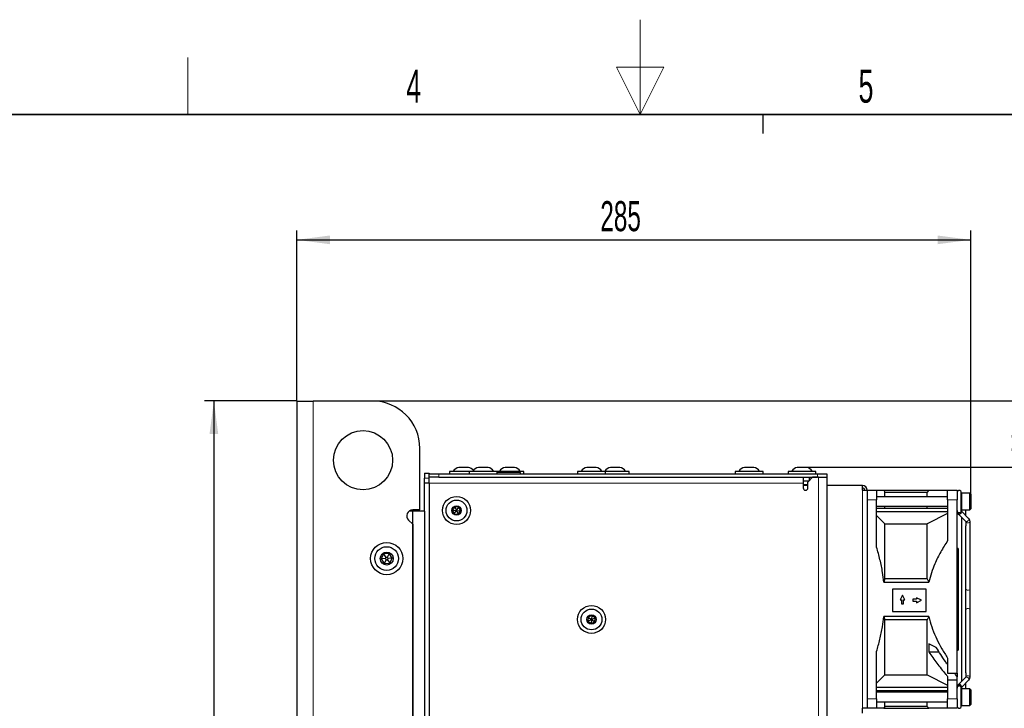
# Model space of a CAD drawing. Header units: millimetres. Extents: x 5 to 418, y 2 to 292.
# Tile 47 of 52: x 151 to 255, y 220 to 292. Entities that reach past the tile are written whole.
import ezdxf

# ---------------------------------------------------------------- set-up
doc = ezdxf.new("R2010")
doc.units = ezdxf.units.MM
doc.layers.add('SLD-0', color=7, linetype='Continuous')
doc.styles.add('SLDTEXTSTYLE1', font='TXT', dxfattribs={"width": 0.605})
doc.dimstyles.new('SLDDIMSTYLE2', dxfattribs={"dimtxt": 3.081982, "dimasz": 3.5, "dimexe": 0, "dimexo": 0.0625, "dimgap": 0.770496, "dimtad": 1, "dimdec": 0, "dimlfac": 4, "dimrnd": 1e-09, "dimzin": 12, "dimdsep": 46, "dimtxsty": 'SLDTEXTSTYLE1', "dimsah": 1, "dimcen": 0.09, "dimadec": 0, "dimazin": 3, "dimtfac": 1, "dimtofl": 0, "dimtmove": 0, "dimatfit": 3, "dimfxl": 1, "dimfrac": 2, "dimtolj": 1, "dimtzin": 12, "dimarcsym": 0})
doc.dimstyles.new('SLDDIMSTYLE3', dxfattribs={"dimtxt": 3.081982, "dimasz": 3.5, "dimexe": 0, "dimexo": 0.0625, "dimgap": 0.770496, "dimtad": 1, "dimlfac": 4, "dimrnd": 1e-09, "dimzin": 12, "dimdsep": 46, "dimtxsty": 'SLDTEXTSTYLE1', "dimsah": 1, "dimcen": 0.09, "dimadec": 0, "dimazin": 3, "dimtfac": 1, "dimtmove": 0, "dimatfit": 0, "dimfxl": 1, "dimfrac": 2, "dimtolj": 1, "dimtzin": 12, "dimarcsym": 0})

# ---------------------------------------------------------------- blocks, each defined once
blk = doc.blocks.new('_D_2')
at = {"layer": 'SLD-0'}
for p, q in [((180.75, 252.27), (180.75, 270.27)), ((180.75, 269.27), (251.91, 269.27)), ((251.91, 242.43), (251.91, 270.27))]:
    blk.add_line(p, q, dxfattribs=at)
for points in [[(180.75, 269.27), (184.25, 268.81), (184.25, 269.73)], [(251.91, 269.27), (248.41, 269.73), (248.41, 268.81)]]:
    blk.add_solid(points, dxfattribs=at)
at = {"layer": 'SLD-0', "insert": (212.8, 273.36), "char_height": 3.175, "attachment_point": 1, "style": 'SLDTEXTSTYLE1'}
blk.add_mtext('285', dxfattribs=at)
blk = doc.blocks.new('_D_3')
at = {"layer": 'SLD-0'}
for p, q in [((180.75, 252.27), (171, 252.27)), ((172, 252.27), (172, 101.02)), ((183.75, 101.02), (171, 101.02))]:
    blk.add_line(p, q, dxfattribs=at)
for points in [[(172, 252.27), (171.54, 248.77), (172.46, 248.77)], [(172, 101.02), (172.46, 104.52), (171.54, 104.52)]]:
    blk.add_solid(points, dxfattribs=at)
at = {"layer": 'SLD-0', "insert": (167.9, 173.11), "char_height": 3.175, "attachment_point": 1, "rotation": 90, "style": 'SLDTEXTSTYLE1'}
blk.add_mtext('605', dxfattribs=at)
blk = doc.blocks.new('_D_4')
at = {"layer": 'SLD-0', "color": 7}
for p, q in [((260.37, 252.27), (260.37, 259.27)), ((188.75, 252.27), (261.37, 252.27)), ((260.37, 252.27), (260.37, 245.27)), ((234.6, 245.27), (261.37, 245.27)), ((260.37, 245.27), (260.37, 238.27))]:
    blk.add_line(p, q, dxfattribs=at)
for points in [[(260.37, 252.27), (260.83, 255.77), (259.91, 255.77)], [(260.37, 245.27), (259.91, 241.77), (260.83, 241.77)]]:
    blk.add_solid(points, dxfattribs=at)
at = {"layer": 'SLD-0', "color": 7, "insert": (256.28, 246.41), "char_height": 3.175, "attachment_point": 1, "rotation": 90, "style": 'SLDTEXTSTYLE1'}
blk.add_mtext('28', dxfattribs=at)

msp = doc.modelspace()

# ---------------------------------------------------------------- linework, layer by layer
at = {"color": 7, "linetype": 'Continuous', "lineweight": 25}
for p, q in [((180.7454, 252.2651), (180.7454, 101.0151)), ((180.7454, 252.2651), (182.4954, 252.2651)), ((188.7454, 252.2651), (182.4954, 252.2651)), ((193.7454, 240.7651), (193.7454, 247.2651)), ((194.2454, 244.6401), (194.7454, 244.6401)), ((194.2454, 244.6401), (194.2454, 244.1401)), ((194.7454, 244.6401), (194.7454, 244.5901)), ((194.7454, 244.2151), (194.7454, 244.5901)), ((194.7454, 244.5901), (195.7454, 244.5901)), ((195.7454, 244.5901), (235.7204, 244.5901)), ((196.8954, 244.8401), (196.8954, 244.5901)), ((197.6421, 244.8401), (196.8954, 244.8401)), ((198.9704, 244.8401), (197.6421, 244.8401)), ((198.1235, 245.2651), (197.8704, 245.2651)), ((198.8704, 245.2651), (198.1235, 245.2651)), ((198.9704, 244.8401), (198.9704, 244.5901)), ((199.8652, 244.8401), (198.9704, 244.8401)), ((201.9204, 244.8401), (199.8652, 244.8401)), ((200.2487, 245.2651), (199.9454, 245.2651)), ((200.9454, 245.2651), (200.2487, 245.2651)), ((201.9204, 244.5901), (201.9204, 244.8401)), ((202.5171, 244.8401), (201.9204, 244.8401)), ((202.528, 244.7151), (201.9204, 244.7151)), ((204.7204, 244.8401), (202.5171, 244.8401)), ((204.3704, 244.7151), (202.528, 244.7151)), ((202.9985, 245.2651), (202.7454, 245.2651)), ((203.7454, 245.2651), (202.9985, 245.2651)), ((204.3704, 244.5901), (204.3704, 244.7151)), ((204.7204, 244.5901), (204.7204, 244.8401)), ((210.3954, 244.8401), (210.3954, 244.5901)), ((211.1421, 244.8401), (210.3954, 244.8401)), ((213.3454, 244.8401), (211.1421, 244.8401)), ((211.6235, 245.2651), (211.3704, 245.2651)), ((212.3704, 245.2651), (211.6235, 245.2651)), ((213.3454, 244.5901), (213.3454, 244.8401)), ((213.6421, 244.8401), (213.3454, 244.8401)), ((215.8454, 244.8401), (213.6421, 244.8401)), ((214.1235, 245.2651), (213.8704, 245.2651)), ((214.8704, 245.2651), (214.1235, 245.2651)), ((215.8454, 244.5901), (215.8454, 244.8401)), ((227.0454, 244.8401), (227.0454, 244.5901)), ((227.9402, 244.8401), (227.0454, 244.8401)), ((229.9954, 244.8401), (227.9402, 244.8401)), ((228.3237, 245.2651), (228.0204, 245.2651)), ((229.0204, 245.2651), (228.3237, 245.2651)), ((229.9954, 244.5901), (229.9954, 244.8401)), ((232.6204, 244.8401), (232.6204, 244.5901)), ((233.5152, 244.8401), (232.6204, 244.8401)), ((235.5704, 244.8401), (233.5152, 244.8401)), ((233.8987, 245.2651), (233.5954, 245.2651)), ((234.5954, 245.2651), (233.8987, 245.2651)), ((235.5704, 244.5901), (235.5704, 244.8401)), ((235.7204, 244.5901), (236.7204, 244.5901)), ((236.7204, 244.5901), (236.7204, 244.2151)), ((194.2454, 243.6401), (194.2454, 244.1401)), ((194.2454, 240.6401), (194.2454, 243.6401)), ((194.2454, 243.6401), (194.7454, 243.6401)), ((194.8183, 244.2151), (194.7454, 244.2151)), ((194.7454, 243.5901), (194.7454, 244.2151)), ((194.7454, 243.5901), (194.7454, 210.1651)), ((195.7454, 244.2151), (194.8183, 244.2151)), ((195.7454, 244.2151), (235.7204, 244.2151)), ((234.2204, 244.2151), (234.2204, 243.5901)), ((234.2204, 243.8401), (234.8454, 243.8401)), ((234.2204, 243.5901), (234.2204, 243.0901)), ((234.7204, 243.3401), (234.2204, 243.3401)), ((235.2204, 244.2151), (234.7204, 243.7151)), ((234.7204, 243.0901), (234.7204, 243.7151)), ((234.8454, 244.2151), (234.8454, 243.8401)), ((235.8454, 244.2151), (235.2204, 244.2151)), ((235.8454, 244.2151), (236.7204, 244.2151)), ((236.7204, 244.2151), (236.7204, 210.1651)), ((240.4704, 243.3401), (236.7204, 243.3401)), ((240.4704, 242.8401), (240.4704, 243.3401)), ((240.4704, 242.8401), (240.9704, 242.8401)), ((240.9704, 242.8401), (241.9704, 242.8401)), ((240.9704, 242.8401), (240.9704, 219.8401)), ((241.9704, 242.8401), (241.9704, 241.8401)), ((242.746, 242.8401), (242.8454, 242.6334)), ((242.746, 242.8401), (247.493, 242.8401)), ((242.8454, 242.1526), (242.8454, 242.6334)), ((242.8454, 242.6334), (247.2954, 242.6334)), ((247.493, 242.8401), (247.2954, 242.6334)), ((247.2954, 242.1526), (247.2954, 242.6334)), ((249.4704, 242.8401), (250.4704, 242.8401)), ((249.4704, 241.8401), (249.4704, 242.8401)), ((250.4704, 242.8401), (250.4704, 241.8401)), ((250.9149, 240.7095), (250.9149, 242.6081)), ((251.8149, 242.5276), (250.9649, 242.5276)), ((251.9149, 242.4276), (251.8149, 242.5276)), ((251.8149, 242.5141), (251.8149, 242.5276)), ((251.8149, 240.7776), (251.8149, 242.5141)), ((251.9149, 242.4276), (251.9149, 240.8776)), ((249.4704, 242.1526), (241.9704, 242.1526)), ((241.9704, 236.8457), (241.9704, 241.8401)), ((249.4704, 241.8401), (249.4704, 237.5351)), ((250.4704, 223.5401), (250.4704, 241.8401)), ((192.9954, 240.6401), (192.6204, 240.6401)), ((193.7454, 240.7651), (192.9954, 240.7651)), ((192.9954, 143.1401), (192.9954, 240.6401)), ((194.2454, 240.6401), (192.9954, 240.6401)), ((194.2454, 240.6401), (194.2454, 143.1401)), ((197.4471, 241.1119), (197.1901, 240.7635)), ((197.1901, 240.7635), (197.3633, 240.3666)), ((197.1901, 240.7635), (197.6204, 240.7151)), ((197.3633, 240.3666), (197.6204, 240.7151)), ((197.3633, 240.3666), (197.7936, 240.3182)), ((197.8774, 241.0635), (197.4471, 241.1119)), ((197.4471, 241.1119), (197.6204, 240.7151)), ((197.6204, 240.7151), (197.8774, 241.0635)), ((197.6204, 240.7151), (198.0507, 240.6666)), ((197.6204, 240.7151), (197.7936, 240.3182)), ((197.7936, 240.3182), (198.0507, 240.6666)), ((198.0507, 240.6666), (197.8774, 241.0635)), ((241.9704, 241.1526), (249.4704, 241.1526)), ((241.9704, 240.9744), (249.4704, 240.9744)), ((241.9704, 240.6208), (249.4704, 240.6208)), ((241.9704, 240.1772), (242.8454, 239.2931)), ((242.8454, 240.9744), (242.8454, 241.1526)), ((247.2954, 240.9744), (247.2954, 241.1526)), ((249.4704, 240.3982), (247.2954, 239.2931)), ((250.4804, 240.5791), (250.4997, 240.4808)), ((250.493, 240.5093), (250.4998, 240.4807)), ((250.4997, 240.481), (250.5614, 240.3718)), ((250.613, 240.312), (251.3826, 239.5614)), ((250.9145, 240.6412), (250.9149, 240.6407)), ((250.9149, 240.6309), (250.9149, 240.7095)), ((251.693, 239.8796), (250.9234, 240.6302)), ((250.9234, 240.6302), (250.9255, 240.6281)), ((250.9466, 240.608), (250.932, 240.6223)), ((250.9466, 240.781), (250.9466, 240.608)), ((250.9649, 240.7776), (251.8149, 240.7776)), ((251.3911, 240.1739), (251.3911, 240.7776)), ((251.8149, 240.7776), (251.9149, 240.8776)), ((192.5534, 239.6981), (192.9954, 239.2562)), ((192.9954, 239.2562), (192.9954, 144.5239)), ((242.8454, 233.5105), (242.8454, 239.2931)), ((242.8454, 239.2931), (247.2954, 239.2931)), ((247.2954, 233.5105), (247.2954, 239.2931)), ((250.9466, 239.9867), (250.9466, 222.6934)), ((251.3826, 239.5614), (251.3802, 239.5639)), ((251.3911, 239.5512), (251.3911, 239.0855)), ((251.8356, 232.4626), (251.8356, 239.5558)), ((251.3911, 223.594), (251.3911, 239.0845)), ((189.9265, 236.1214), (189.6691, 235.6046)), ((190.5027, 236.1569), (189.9265, 236.1214)), ((189.9265, 236.1214), (190.1656, 235.7604)), ((190.5027, 236.1569), (190.3097, 235.7693)), ((190.8216, 235.6756), (190.5027, 236.1569)), ((250.5704, 236.7005), (250.4704, 236.7005)), ((250.5704, 236.7005), (250.5704, 225.9796)), ((190.1013, 235.6312), (189.6691, 235.6046)), ((189.6691, 235.6046), (189.988, 235.1233)), ((190.181, 235.5109), (189.988, 235.1233)), ((189.988, 235.1233), (190.5642, 235.1588)), ((190.1656, 235.7604), (190.1013, 235.6312)), ((190.1013, 235.6312), (190.181, 235.5109)), ((190.3097, 235.7693), (190.1656, 235.7604)), ((190.181, 235.5109), (190.3251, 235.5197)), ((190.3894, 235.6489), (190.3097, 235.7693)), ((190.3251, 235.5197), (190.3894, 235.6489)), ((190.3251, 235.5197), (190.5642, 235.1588)), ((190.8216, 235.6756), (190.3894, 235.6489)), ((190.5642, 235.1588), (190.8216, 235.6756)), ((242.8454, 233.5105), (242.746, 233.1526)), ((242.746, 233.1526), (247.493, 233.1526)), ((247.2954, 233.5105), (242.8454, 233.5105)), ((247.2954, 233.5105), (247.493, 233.1526)), ((247.2043, 232.3956), (243.6528, 232.3956)), ((243.6528, 232.3956), (243.6528, 230.061)), ((247.2043, 230.061), (247.2043, 232.3956)), ((251.8356, 230.2175), (251.8356, 232.4626)), ((244.7062, 231.7812), (244.4447, 231.2688)), ((244.4447, 231.2688), (244.6024, 231.2688)), ((244.6024, 231.2688), (244.6024, 230.8744)), ((244.6024, 230.8744), (244.8101, 230.8744)), ((244.9677, 231.2688), (244.7062, 231.7812)), ((244.8101, 231.2688), (244.9677, 231.2688)), ((244.8101, 230.8744), (244.8101, 231.2688)), ((245.7922, 231.3389), (245.7922, 231.1312)), ((246.1867, 231.3389), (245.7922, 231.3389)), ((245.7922, 231.1312), (246.1867, 231.1312)), ((246.6991, 231.2351), (246.1867, 231.4966)), ((246.1867, 231.4966), (246.1867, 231.3389)), ((246.1867, 230.9736), (246.6991, 231.2351)), ((246.1867, 231.1312), (246.1867, 230.9736)), ((243.6528, 230.061), (247.2043, 230.061)), ((251.8356, 223.1243), (251.8356, 230.2175)), ((211.5201, 229.4696), (211.4748, 229.039)), ((211.4748, 229.039), (211.8704, 229.2151)), ((211.4748, 229.039), (211.8251, 228.7844)), ((211.9156, 229.6457), (211.5201, 229.4696)), ((211.5201, 229.4696), (211.8704, 229.2151)), ((211.8704, 229.2151), (211.8251, 228.7844)), ((211.8251, 228.7844), (212.2207, 228.9605)), ((211.9156, 229.6457), (211.8704, 229.2151)), ((211.8704, 229.2151), (212.2659, 229.3912)), ((211.8704, 229.2151), (212.2207, 228.9605)), ((212.2659, 229.3912), (211.9156, 229.6457)), ((212.2207, 228.9605), (212.2659, 229.3912)), ((247.493, 229.5276), (242.746, 229.5276)), ((242.746, 229.5276), (242.8454, 229.1696)), ((242.8454, 223.387), (242.8454, 229.1696)), ((247.2954, 229.1696), (242.8454, 229.1696)), ((247.493, 229.5276), (247.2954, 229.1696)), ((247.2954, 223.387), (247.2954, 229.1696)), ((248.2754, 226.2677), (247.4861, 226.6526)), ((247.4861, 226.6526), (247.4861, 225.784)), ((241.9704, 220.8401), (241.9704, 225.8344)), ((247.4861, 225.784), (248.5874, 225.784)), ((250.4704, 225.9796), (250.5704, 225.9796)), ((249.4704, 225.145), (249.4704, 223.5401)), ((249.4704, 223.5401), (250.4704, 223.5401)), ((250.4704, 223.5401), (250.4704, 223.1711)), ((251.3911, 223.5946), (251.3911, 223.1243)), ((242.8454, 223.387), (241.9704, 222.503)), ((242.8454, 223.387), (247.2954, 223.387)), ((247.2954, 223.387), (249.4704, 222.2819)), ((249.4704, 223.2112), (249.4704, 222.8401)), ((249.4704, 222.8401), (249.4704, 220.8401)), ((249.4704, 222.8401), (250.4704, 222.8401)), ((250.4704, 222.8401), (250.4704, 223.1711)), ((250.4704, 220.8401), (250.4704, 222.8401)), ((251.3826, 223.1187), (250.613, 222.3681)), ((250.9234, 222.0499), (251.693, 222.8005)), ((251.3911, 221.9026), (251.3911, 222.5062)), ((241.9704, 222.0593), (249.4704, 222.0593)), ((241.9704, 221.7057), (249.4704, 221.7057)), ((249.4704, 221.5276), (241.9704, 221.5276)), ((242.8454, 221.5276), (242.8454, 221.7057)), ((247.2954, 221.5276), (247.2954, 221.7057)), ((250.4982, 222.1951), (250.4705, 222.0435)), ((250.9148, 222.0354), (250.9154, 222.042)), ((250.9149, 221.9706), (250.9149, 222.0393)), ((250.9149, 220.072), (250.9149, 221.9706)), ((250.932, 222.0578), (250.9466, 222.0721)), ((250.9466, 222.0721), (250.9466, 221.8991)), ((251.8149, 221.9026), (250.9649, 221.9026)), ((251.9149, 221.8026), (251.8149, 221.9026)), ((251.8149, 221.8891), (251.8149, 221.9026)), ((251.8149, 220.1526), (251.8149, 221.8891)), ((251.9149, 221.8026), (251.9149, 220.2526)), ((241.9704, 220.8401), (241.9704, 219.8401)), ((241.9704, 220.5276), (249.4704, 220.5276)), ((242.8454, 220.0467), (242.8454, 220.5276)), ((247.2954, 220.0467), (247.2954, 220.5276)), ((249.4704, 219.8401), (249.4704, 220.8401)), ((250.4704, 220.8401), (250.4704, 219.8401)), ((240.4704, 219.3401), (240.4704, 219.8401)), ((240.9704, 219.8401), (240.4704, 219.8401)), ((241.9704, 219.8401), (240.9704, 219.8401)), ((242.8454, 220.0467), (242.746, 219.8401)), ((242.746, 219.8401), (247.493, 219.8401)), ((247.2954, 220.0467), (242.8454, 220.0467)), ((247.2954, 220.0467), (247.493, 219.8401)), ((250.4704, 219.8401), (249.4704, 219.8401)), ((250.9649, 220.1526), (251.8149, 220.1526)), ((251.8149, 220.1526), (251.9149, 220.2526))]:
    msp.add_line(p, q, dxfattribs=at)
at = {"color": 7, "linetype": 'Continuous', "lineweight": 18}
for p, q in [((182.4954, 252.2651), (182.4954, 101.0151)), ((195.7454, 244.5901), (195.7454, 244.2151)), ((235.7204, 244.2151), (235.7204, 244.5901)), ((194.2454, 244.1401), (194.7454, 244.1401)), ((234.2204, 243.5901), (194.7454, 243.5901)), ((234.7204, 243.4651), (234.2204, 243.4651)), ((235.8454, 244.2151), (235.8454, 210.1651)), ((240.4704, 242.8401), (240.4704, 219.8401)), ((250.9649, 242.5276), (250.9649, 240.7776)), ((241.9704, 241.8401), (240.9704, 241.8401)), ((250.4704, 241.8401), (249.4704, 241.8401)), ((250.9649, 221.9026), (250.9649, 220.1526)), ((240.9704, 220.8401), (241.9704, 220.8401)), ((249.4704, 220.8401), (250.4704, 220.8401))]:
    msp.add_line(p, q, dxfattribs=at)
at = {"color": 7, "linetype": 'Continuous', "lineweight": 18, "flags": 128}
for points in [[(250.9149, 240.6309), (250.9143, 240.6186), (250.8915, 240.5521), (250.8384, 240.4976), (250.7631, 240.4634), (250.6771, 240.4547), (250.5934, 240.4729), (250.5249, 240.5151), (250.4818, 240.5749), (250.4704, 240.6309)], [(250.9156, 240.6374), (250.921, 240.5976), (250.9018, 240.5342), (250.853, 240.475), (250.7819, 240.4289), (250.6994, 240.403), (250.618, 240.4012), (250.5501, 240.4238), (250.5061, 240.4674), (250.4997, 240.4808)], [(250.9255, 240.6281), (250.9367, 240.6126), (250.948, 240.5579), (250.9319, 240.4899), (250.8909, 240.4191), (250.8312, 240.3563), (250.7619, 240.3109), (250.6936, 240.2899), (250.6366, 240.2965), (250.613, 240.312)], [(251.693, 239.8796), (251.7063, 239.862), (251.7176, 239.8072), (251.7016, 239.7393), (251.6605, 239.6685), (251.6009, 239.6056), (251.5316, 239.5602), (251.4632, 239.5392), (251.4062, 239.5458), (251.3826, 239.5614)], [(251.8356, 239.5558), (251.8355, 239.5503), (251.8156, 239.4906), (251.765, 239.4409), (251.6912, 239.4086), (251.6057, 239.3987), (251.5212, 239.4128), (251.4509, 239.4486), (251.4052, 239.5007), (251.3913, 239.5496)], [(251.8356, 232.4626), (251.8355, 232.4571), (251.8156, 232.3975), (251.765, 232.3477), (251.6912, 232.3154), (251.6057, 232.3055), (251.5212, 232.3196), (251.4509, 232.3554), (251.4052, 232.4075), (251.3911, 232.4626)], [(251.8356, 230.2175), (251.8355, 230.223), (251.8156, 230.2827), (251.765, 230.3324), (251.6912, 230.3647), (251.6057, 230.3746), (251.5212, 230.3605), (251.4509, 230.3247), (251.4052, 230.2726), (251.3911, 230.2175)], [(251.693, 222.8005), (251.7063, 222.8182), (251.7176, 222.8729), (251.7016, 222.9408), (251.6605, 223.0116), (251.6009, 223.0745), (251.5316, 223.1199), (251.4632, 223.1409), (251.4062, 223.1343), (251.3826, 223.1187)], [(251.8356, 223.1244), (251.8355, 223.1298), (251.8156, 223.1895), (251.765, 223.2393), (251.6912, 223.2715), (251.6057, 223.2814), (251.5212, 223.2674), (251.4509, 223.2316), (251.4052, 223.1794), (251.3915, 223.1332)], [(250.9251, 222.0516), (250.9367, 222.0675), (250.948, 222.1223), (250.9319, 222.1902), (250.8909, 222.261), (250.8312, 222.3239), (250.7619, 222.3693), (250.6936, 222.3902), (250.6366, 222.3836), (250.613, 222.3681)]]:
    msp.add_lwpolyline(points, dxfattribs=at)
at = {"color": 7, "linetype": 'Continuous', "lineweight": 25, "flags": 128}
msp.add_lwpolyline([(250.9159, 222.0435), (250.921, 222.0825), (250.9018, 222.1459), (250.853, 222.2051), (250.7819, 222.2512), (250.6994, 222.2771), (250.618, 222.2789), (250.5501, 222.2563), (250.5061, 222.2127), (250.4982, 222.1952)], dxfattribs=at)
at = {"color": 7, "linetype": 'Continuous', "lineweight": 25}
for centre, radius in [((187.7454, 246.0151), 3.125), ((197.6204, 240.7151), 1.475), ((197.6204, 240.7151), 1.1), ((197.6204, 240.7151), 0.5), ((190.2454, 235.6401), 1.7), ((190.2454, 235.6401), 1.25), ((190.2454, 235.6401), 0.6875), ((211.8704, 229.2151), 1.475), ((211.8704, 229.2151), 1.1), ((211.8704, 229.2151), 0.5)]:
    msp.add_circle(centre, radius, dxfattribs=at)
for centre, radius, start, end in [((188.7454, 247.2651), 5, 0, 90), ((198.1079, 244.2937), 1, 103.741315, 146.881112), ((198.6328, 244.2937), 1, 39.191463, 76.258685), ((200.1829, 244.2937), 1, 103.741315, 146.881112), ((200.7078, 244.2937), 1, 33.118888, 76.258685), ((202.9829, 244.2937), 1, 103.741315, 146.881112), ((203.5078, 244.2937), 1, 33.118888, 76.258685), ((211.6079, 244.2937), 1, 103.741315, 146.881112), ((212.1328, 244.2937), 1, 33.118888, 76.258685), ((214.1079, 244.2937), 1, 103.741315, 146.881112), ((214.6328, 244.2937), 1, 33.118888, 76.258685), ((228.2579, 244.2937), 1, 103.741315, 146.881112), ((228.7828, 244.2937), 1, 33.118888, 76.258685), ((233.8329, 244.2937), 1, 103.741315, 146.881112), ((234.3578, 244.2937), 1, 33.118888, 76.258685), ((240.4704, 242.8401), 0.5, 0, 90), ((234.4704, 243.0901), 0.25, 180, 0), ((240.4704, 242.8401), 0.25, 0, 90), ((250.6926, 242.6081), 0.2223, 0, 180), ((250.9649, 242.4776), 0.05, 90, 180), ((192.9954, 240.1401), 0.625, 90, 225), ((250.6926, 240.7095), 0.2223, 180, 0), ((250.9649, 240.8276), 0.05, 180, 270), ((250.6926, 221.9706), 0.2223, 0, 180), ((250.6047, 222.0189), 0.1358, 111.248522, 171.346105), ((250.6224, 222.1588), 0.1293, 163.236936, 208.973562), ((250.7806, 222.0189), 0.1359, 8.656096, 68.749278), ((250.9649, 221.8526), 0.05, 90, 180), ((250.6926, 220.072), 0.2223, 180, 0), ((250.9649, 220.2026), 0.05, 180, 270)]:
    msp.add_arc(centre, radius, start, end, dxfattribs=at)
for points, knots in [([(241.9704, 242.8401), (242.0953, 242.8401), (242.3456, 242.8401), (242.6008, 242.8401), (242.7023, 242.8401), (242.746, 242.8401)], [0, 0, 0, 0, 0.36218603, 0.7257686, 1, 1, 1, 1]), ([(247.493, 242.8401), (247.5747, 242.8401), (247.7389, 242.8401), (248.1549, 242.8401), (248.7184, 242.8401), (249.219, 242.8401), (249.4704, 242.8401)], [0, 0, 0, 0, 0.20876802, 0.41959403, 0.70856442, 1, 1, 1, 1]), ([(250.4997, 240.481), (250.5186, 240.4414), (250.5481, 240.3798), (250.5959, 240.3299), (250.613, 240.312)], [0, 0, 0, 0, 0.64265722, 1, 1, 1, 1]), ([(251.3826, 239.5614), (251.3864, 239.5567), (251.3924, 239.5494), (251.3916, 239.551), (251.3913, 239.5516)], [0, 0, 0, 0, 0.64728558, 1, 1, 1, 1]), ([(251.8356, 239.5558), (251.8313, 239.6007), (251.8215, 239.7022), (251.759, 239.8106), (251.7061, 239.8659), (251.693, 239.8796)], [0, 0, 0, 0, 0.374082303, 0.845270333, 1, 1, 1, 1]), ([(249.4704, 237.5351), (249.2209, 237.1413), (248.7202, 236.3508), (248.1576, 235.2076), (247.74, 234.1387), (247.5755, 233.4822), (247.493, 233.1526)], [0, 0, 0, 0, 0.28916879, 0.58040602, 0.78927384, 1, 1, 1, 1]), ([(242.746, 233.1526), (242.7023, 233.4953), (242.601, 234.2905), (242.346, 235.5258), (242.0958, 236.4051), (241.9704, 236.8457)], [0, 0, 0, 0, 0.27423038, 0.63634022, 1, 1, 1, 1]), ([(241.9704, 225.8344), (242.0923, 226.2623), (242.3367, 227.1196), (242.5952, 228.3541), (242.6991, 229.1623), (242.746, 229.5276)], [0, 0, 0, 0, 0.35319594, 0.707678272, 1, 1, 1, 1]), ([(247.493, 229.5276), (247.5151, 229.4304), (247.6192, 228.9725), (247.8745, 228.1662), (248.3179, 227.129), (248.8505, 226.1173), (249.2634, 225.4697), (249.4704, 225.145)], [0, 0, 0, 0, 0.061837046, 0.291435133, 0.523478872, 0.761130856, 1, 1, 1, 1]), ([(247.4861, 225.784), (247.7646, 225.3847), (248.3226, 224.5844), (249.0103, 223.7457), (249.3997, 223.2933), (249.4704, 223.2112)], [0, 0, 0, 0, 0.44915488, 0.90000973, 1, 1, 1, 1]), ([(249.4704, 224.4539), (249.3904, 224.5637), (248.964, 225.1492), (248.584, 225.7663), (248.2754, 226.2677)], [0, 0, 0, 0, 0.18758396, 1, 1, 1, 1]), ([(250.1931, 223.5401), (250.2332, 223.4852), (250.3238, 223.3609), (250.4179, 223.2391), (250.4704, 223.1711)], [0, 0, 0, 0, 0.441667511, 1, 1, 1, 1]), ([(251.391, 223.1289), (251.391, 223.1283), (251.3911, 223.1275), (251.3838, 223.12), (251.3826, 223.1187)], [0, 0, 0, 0, 0.83473908, 1, 1, 1, 1]), ([(251.693, 222.8005), (251.7216, 222.8329), (251.7893, 222.9093), (251.8312, 223.0269), (251.8347, 223.1044), (251.8356, 223.1243)], [0, 0, 0, 0, 0.35287448, 0.83386401, 1, 1, 1, 1]), ([(250.613, 222.3681), (250.5838, 222.3359), (250.5373, 222.2846), (250.5099, 222.2223), (250.4997, 222.1992)], [0, 0, 0, 0, 0.62761722, 1, 1, 1, 1]), ([(250.9142, 222.0384), (250.9142, 222.0391), (250.9144, 222.0401), (250.9209, 222.0472), (250.9234, 222.0499)], [0, 0, 0, 0, 0.63043409, 1, 1, 1, 1]), ([(242.746, 219.8401), (242.7023, 219.8401), (242.601, 219.8401), (242.346, 219.8401), (242.0958, 219.8401), (241.9704, 219.8401)], [0, 0, 0, 0, 0.27423135, 0.63634118, 1, 1, 1, 1]), ([(249.4704, 219.8401), (249.2209, 219.8401), (248.7202, 219.8401), (248.1576, 219.8401), (247.74, 219.8401), (247.5755, 219.8401), (247.493, 219.8401)], [0, 0, 0, 0, 0.28916925, 0.58040593, 0.78927325, 1, 1, 1, 1])]:
    msp.add_open_spline(points, degree=3, knots=knots, dxfattribs=at)
at = {"layer": 'SLD-0', "lineweight": 18}
for p, q in [((217, 292.5), (217, 282.5)), ((169.25, 282.5), (169.25, 288.5)), ((219.5, 287.5), (214.5, 287.5)), ((214.5, 287.5), (217, 282.5)), ((217, 282.5), (219.5, 287.5))]:
    msp.add_line(p, q, dxfattribs=at)
at = {"layer": 'SLD-0', "lineweight": 35}
msp.add_line((408, 282.5), (26, 282.5), dxfattribs=at)
at = {"layer": 'SLD-0'}
msp.add_line((230, 280.5), (230, 282.5), dxfattribs=at)
msp.add_line((230, 280.5), (230, 282.5), dxfattribs=at)

# ---------------------------------------------------------------- texts
at = {"layer": 'SLD-0', "char_height": 3.5, "attachment_point": 2, "style": 'SLDTEXTSTYLE1'}
for s, insert in [('4', (193.1027, 287.243)), ('5', (240.8527, 287.243))]:
    msp.add_mtext(s, dxfattribs=dict(at, insert=insert))

# ---------------------------------------------------------------- dimensions: what is measured, and where the dimension line sits
at = {"layer": 'SLD-0'}
dim = msp.add_linear_dim(base=(251.9149, 269.2651), p1=(180.7454, 252.2651), p2=(251.9149, 242.4276), dimstyle='SLDDIMSTYLE2', dxfattribs=at)
dim.commit()
dim.dimension.update_dxf_attribs({"geometry": '_D_2', "text_midpoint": (216.3301, 269.2651), "dimtype": 160})
at = {"layer": 'SLD-0', "color": 7}
dim = msp.add_linear_dim(base=(260.3737, 245.2651), p1=(188.7454, 252.2651), p2=(234.5954, 245.2651), angle=90, dimstyle='SLDDIMSTYLE3', dxfattribs=at)
dim.commit()
dim.dimension.update_dxf_attribs({"geometry": '_D_4', "text_midpoint": (260.3737, 248.7651), "dimtype": 160})
at = {"layer": 'SLD-0'}
dim = msp.add_linear_dim(base=(171.9954, 101.0151), p1=(180.7454, 252.2651), p2=(183.7454, 101.0151), angle=90, dimstyle='SLDDIMSTYLE2', dxfattribs=at)
dim.commit()
dim.dimension.update_dxf_attribs({"geometry": '_D_3', "text_midpoint": (171.9954, 176.6401), "dimtype": 160})

doc.saveas('drawing.dxf')
